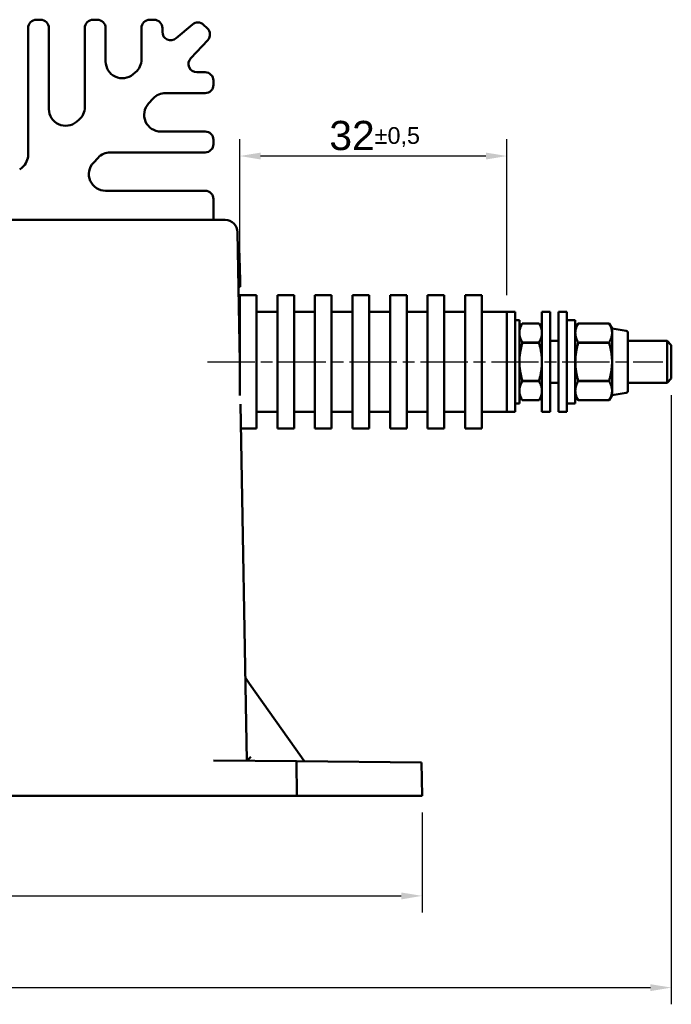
# Model space of a CAD drawing. Header units: millimetres. Extents: x 21 to 365, y 37 to 289.
# Tile 13 of 14: x 125 to 203, y 156 to 274. Entities that reach past the tile are written whole.
import ezdxf

# ---------------------------------------------------------------- set-up
doc = ezdxf.new("R2010")
doc.units = ezdxf.units.MM
doc.linetypes.add('CHAIN', pattern=[0.3543, 0.2362, -0.0295, 0.0591, -0.0295])
doc.linetypes.add('LONG_DASH_DOTTED', pattern=[0.3001, 0.2362, -0.0295, 0.0049, -0.0295])
for name, color, linetype, lineweight in [('Arêtes visibles(GABARIT)', 7, 'Continuous', 50), ('Cotes(GABARIT)', 7, 'Continuous', 25), ('Ligne de centre(GABARIT)', 7, 'LONG_DASH_DOTTED', 25)]:
    doc.layers.add(name, color=color, linetype=linetype, lineweight=lineweight)
doc.styles.add('Courant-BSI', font='arial.ttf')
doc.dimstyles.new('MS-Relais', dxfattribs={"dimtxt": 3.5, "dimasz": 2.5, "dimexe": 2, "dimexo": 2, "dimgap": 0.3, "dimtad": 1, "dimtoh": 1, "dimrnd": 1e-08, "dimtxsty": 'Courant-BSI', "dimcen": 0.09, "dimdle": 6, "dimclrd": 7, "dimclre": 7, "dimclrt": 7, "dimazin": 2, "dimtfac": 0.571429, "dimtmove": 0, "dimatfit": 3, "dimfxl": 1, "dimtolj": 1, "dimlwd": 25, "dimlwe": 25, "dimarcsym": 0})

# ---------------------------------------------------------------- blocks, each defined once
blk = doc.blocks.new('*D14')
at = {"layer": 'Cotes(GABARIT)', "color": 7, "linetype": 'Continuous', "lineweight": 25}
for p, q in [((151.06, 242.55), (151.06, 259.21)), ((183.06, 240.55), (183.06, 259.21)), ((180.56, 257.21), (153.56, 257.21))]:
    blk.add_line(p, q, dxfattribs=at)
at = {"layer": 'Cotes(GABARIT)', "color": 7, "linetype": 'Continuous'}
for points in [[(153.56, 257.62), (153.56, 256.79), (151.06, 257.21)], [(180.56, 257.62), (180.56, 256.79), (183.06, 257.21)]]:
    blk.add_solid(points, dxfattribs=at)
at = {"layer": 'Defpoints', "color": 0, "linetype": 'Continuous'}
for p in [(151.06, 257.21), (151.06, 240.55), (183.06, 238.55)]:
    blk.add_point(p, dxfattribs=at)
at = {"layer": 'Cotes(GABARIT)', "color": 7, "linetype": 'Continuous', "lineweight": 25, "insert": (161.79, 261.42), "char_height": 3.5, "attachment_point": 1, "style": 'Courant-BSI'}
blk.add_mtext('\\A1;32{\\H2.000000;±0,5}', dxfattribs=at)
blk = doc.blocks.new('*D21')
at = {"layer": 'Cotes(GABARIT)', "color": 7, "linetype": 'Continuous', "lineweight": 25}
for p, q in [((34.9, 178.55), (34.9, 166.55)), ((172.9, 178.55), (172.9, 166.55)), ((37.4, 168.55), (170.4, 168.55))]:
    blk.add_line(p, q, dxfattribs=at)
at = {"layer": 'Cotes(GABARIT)', "color": 7, "linetype": 'Continuous'}
for points in [[(37.4, 168.96), (37.4, 168.13), (34.9, 168.55)], [(170.4, 168.96), (170.4, 168.13), (172.9, 168.55)]]:
    blk.add_solid(points, dxfattribs=at)
at = {"layer": 'Defpoints', "color": 0, "linetype": 'Continuous'}
for p in [(34.9, 180.55), (172.9, 180.55), (172.9, 168.55)]:
    blk.add_point(p, dxfattribs=at)
at = {"layer": 'Cotes(GABARIT)', "color": 7, "linetype": 'Continuous', "lineweight": 25, "insert": (97.44, 172.76), "char_height": 3.5, "attachment_point": 1, "style": 'Courant-BSI'}
blk.add_mtext('\\A1;138{\\H2.000000;±0,5}', dxfattribs=at)
blk = doc.blocks.new('*D25')
at = {"layer": 'Cotes(GABARIT)', "color": 7, "linetype": 'Continuous', "lineweight": 25}
for p, q in [((202.76, 228.55), (202.76, 155.56)), ((34.9, 178.55), (34.9, 155.56)), ((37.4, 157.56), (200.26, 157.56))]:
    blk.add_line(p, q, dxfattribs=at)
at = {"layer": 'Cotes(GABARIT)', "color": 7, "linetype": 'Continuous'}
for points in [[(37.4, 157.97), (37.4, 157.14), (34.9, 157.56)], [(200.26, 157.97), (200.26, 157.14), (202.76, 157.56)]]:
    blk.add_solid(points, dxfattribs=at)
at = {"layer": 'Defpoints', "color": 0, "linetype": 'Continuous'}
for p in [(202.76, 230.55), (34.9, 180.55), (202.76, 157.56)]:
    blk.add_point(p, dxfattribs=at)
at = {"layer": 'Cotes(GABARIT)', "color": 7, "linetype": 'Continuous', "lineweight": 25, "insert": (111.73, 161.43), "char_height": 3.5, "attachment_point": 1, "style": 'Courant-BSI'}
blk.add_mtext('\\A1;168{\\H2.000000;±1}', dxfattribs=at)

msp = doc.modelspace()

# ---------------------------------------------------------------- linework, layer by layer
at = {"layer": 'Arêtes visibles(GABARIT)'}
for p, q in [((127.195, 273.547), (126.695, 273.547)), ((133.988, 273.547), (133.488, 273.547)), ((140.78, 273.547), (140.28, 273.547)), ((145.396, 272.978), (143.423, 271.323)), ((147.17, 272.524), (146.72, 272.943)), ((125.695, 272.547), (125.695, 257.379)), ((128.195, 262.834), (128.195, 272.547)), ((132.488, 272.547), (132.488, 263.079)), ((134.988, 268.534), (134.988, 272.547)), ((139.28, 272.547), (139.28, 268.779)), ((141.78, 272.089), (141.78, 272.547)), ((145.182, 268.925), (147.22, 271.11)), ((138.566, 267.247), (138.273, 267.001)), ((146.902, 267.243), (145.914, 267.243)), ((147.902, 265.743), (147.902, 266.243)), ((142.152, 264.743), (146.902, 264.743)), ((140.131, 263.509), (140.689, 264.107)), ((131.773, 261.547), (131.48, 261.302)), ((146.902, 260.145), (141.594, 260.145)), ((147.902, 258.645), (147.902, 259.145)), ((135.533, 257.645), (146.902, 257.645)), ((133.512, 256.411), (134.07, 257.009)), ((124.98, 255.847), (124.687, 255.602)), ((146.902, 253.047), (134.975, 253.047)), ((147.902, 249.546), (147.902, 252.047)), ((61.01, 249.546), (146.793, 249.546)), ((146.802, 249.546), (146.793, 249.546)), ((151.064, 232.547), (150.793, 248.073)), ((150.837, 245.546), (151.037, 245.549)), ((151.077, 243.245), (151.037, 245.549)), ((150.877, 243.241), (151.077, 243.245)), ((151.086, 242.751), (151.077, 243.245)), ((150.886, 242.747), (151.086, 242.751)), ((151.107, 241.55), (151.086, 242.751)), ((150.907, 241.546), (151.107, 241.55)), ((151.064, 228.516), (151.064, 240.547)), ((151.064, 240.547), (153.064, 240.547)), ((153.064, 224.547), (153.064, 240.547)), ((155.564, 224.547), (155.564, 240.547)), ((155.564, 240.547), (157.564, 240.547)), ((157.564, 224.547), (157.564, 240.547)), ((160.064, 224.547), (160.064, 240.547)), ((160.064, 240.547), (162.064, 240.547)), ((162.064, 224.547), (162.064, 240.547)), ((164.564, 224.547), (164.564, 240.547)), ((164.564, 240.547), (166.564, 240.547)), ((166.564, 224.547), (166.564, 240.547)), ((169.064, 224.547), (169.064, 240.547)), ((169.064, 240.547), (171.064, 240.547)), ((171.064, 224.547), (171.064, 240.547)), ((173.564, 224.547), (173.564, 240.547)), ((173.564, 240.547), (175.564, 240.547)), ((175.564, 224.547), (175.564, 240.547)), ((178.064, 224.547), (178.064, 240.547)), ((178.064, 240.547), (180.064, 240.547)), ((180.064, 224.547), (180.064, 240.547)), ((153.064, 238.547), (155.564, 238.547)), ((157.564, 238.547), (160.064, 238.547)), ((162.064, 238.547), (164.564, 238.547)), ((166.564, 238.547), (169.064, 238.547)), ((171.064, 238.547), (173.564, 238.547)), ((175.564, 238.547), (178.064, 238.547)), ((180.064, 238.547), (183.064, 238.547)), ((183.064, 226.547), (183.064, 238.547)), ((183.064, 226.547), (183.064, 238.547)), ((184.064, 238.547), (183.064, 238.547)), ((184.064, 226.547), (184.064, 238.547)), ((187.264, 226.547), (187.264, 238.547)), ((188.264, 238.547), (187.264, 238.547)), ((188.264, 226.547), (188.264, 238.547)), ((189.264, 226.547), (189.264, 238.547)), ((190.264, 238.547), (189.264, 238.547)), ((190.264, 226.547), (190.264, 238.547)), ((184.564, 237.547), (184.064, 237.547)), ((184.564, 227.547), (184.564, 237.547)), ((191.264, 237.547), (190.264, 237.547)), ((191.264, 227.547), (191.264, 237.547)), ((151.064, 236.533), (150.994, 236.534)), ((184.564, 236.547), (184.91, 237.147)), ((184.91, 237.147), (184.91, 237.146)), ((186.917, 237.147), (184.91, 237.147)), ((186.917, 237.146), (184.91, 237.146)), ((186.917, 237.146), (186.917, 237.147)), ((187.264, 236.547), (186.917, 237.147)), ((191.264, 236.547), (191.61, 237.147)), ((191.61, 237.147), (191.61, 237.146)), ((195.317, 237.147), (191.61, 237.147)), ((195.317, 237.146), (191.61, 237.146)), ((195.317, 237.146), (195.317, 237.147)), ((195.664, 236.547), (195.317, 237.147)), ((195.664, 236.547), (195.664, 236.011)), ((197.357, 236.248), (195.664, 236.547)), ((195.664, 236.011), (195.664, 232.547)), ((197.564, 236.002), (197.564, 229.091)), ((184.91, 234.875), (186.917, 234.875)), ((184.91, 234.875), (184.91, 234.818)), ((186.917, 234.818), (184.91, 234.818)), ((186.917, 234.818), (186.917, 234.875)), ((188.264, 235.047), (189.264, 235.047)), ((191.61, 234.875), (195.317, 234.875)), ((191.61, 234.875), (191.61, 234.818)), ((195.317, 234.818), (191.61, 234.818)), ((195.317, 234.818), (195.317, 234.875)), ((197.564, 235.047), (202.264, 235.047)), ((202.264, 230.047), (202.264, 235.047)), ((202.764, 234.547), (202.264, 235.047)), ((202.764, 234.547), (202.764, 230.547)), ((195.664, 232.547), (195.664, 229.083)), ((184.91, 230.275), (186.917, 230.275)), ((184.91, 230.275), (184.91, 230.218)), ((186.917, 230.218), (184.91, 230.218)), ((186.917, 230.218), (186.917, 230.275)), ((191.61, 230.275), (195.317, 230.275)), ((191.61, 230.275), (191.61, 230.218)), ((195.317, 230.218), (191.61, 230.218)), ((195.317, 230.218), (195.317, 230.275)), ((202.764, 230.547), (202.264, 230.047)), ((188.264, 230.047), (189.264, 230.047)), ((195.664, 229.083), (195.664, 228.547)), ((197.564, 230.047), (202.264, 230.047)), ((184.564, 228.547), (184.91, 227.947)), ((184.91, 227.947), (186.917, 227.947)), ((184.91, 227.947), (184.91, 227.947)), ((186.917, 227.947), (184.91, 227.947)), ((187.264, 228.547), (186.917, 227.947)), ((186.917, 227.947), (186.917, 227.947)), ((191.264, 228.547), (191.61, 227.947)), ((191.61, 227.947), (195.317, 227.947)), ((191.61, 227.947), (191.61, 227.947)), ((195.317, 227.947), (191.61, 227.947)), ((195.664, 228.547), (195.317, 227.947)), ((195.317, 227.947), (195.317, 227.947)), ((197.357, 228.845), (195.664, 228.547)), ((151.899, 184.729), (151.152, 227.468)), ((153.064, 226.547), (155.564, 226.547)), ((157.564, 226.547), (160.064, 226.547)), ((162.064, 226.547), (164.564, 226.547)), ((166.564, 226.547), (169.064, 226.547)), ((171.064, 226.547), (173.564, 226.547)), ((175.564, 226.547), (178.064, 226.547)), ((180.064, 226.547), (183.064, 226.547)), ((184.064, 226.547), (183.064, 226.547)), ((184.564, 227.547), (184.064, 227.547)), ((188.264, 226.547), (187.264, 226.547)), ((190.264, 226.547), (189.264, 226.547)), ((191.264, 227.547), (190.264, 227.547)), ((151.203, 224.547), (153.064, 224.547)), ((155.564, 224.547), (157.564, 224.547)), ((160.064, 224.547), (162.064, 224.547)), ((164.564, 224.547), (166.564, 224.547)), ((169.064, 224.547), (171.064, 224.547)), ((173.564, 224.547), (175.564, 224.547)), ((178.064, 224.547), (180.064, 224.547)), ((151.815, 194.547), (151.727, 194.547)), ((152.233, 193.956), (151.815, 194.547)), ((152.233, 193.956), (158.459, 185.172)), ((147.899, 184.764), (157.872, 184.677)), ((157.902, 180.547), (157.872, 184.677)), ((172.832, 184.547), (157.872, 184.677)), ((158.815, 184.669), (158.459, 185.172)), ((172.902, 180.547), (172.832, 184.547)), ((49.902, 180.547), (157.902, 180.547)), ((157.902, 180.547), (172.902, 180.547))]:
    msp.add_line(p, q, dxfattribs=at)
at = {"layer": 'Arêtes visibles(GABARIT)', "flags": 128}
for points in [[(146.802, 249.546), (147.043, 249.546), (147.284, 249.546), (147.52, 249.546), (147.749, 249.546), (147.968, 249.546), (148.177, 249.546), (148.373, 249.546), (148.554, 249.546), (148.719, 249.546), (148.866, 249.546), (148.993, 249.546), (149.1, 249.546), (149.186, 249.546), (149.249, 249.546), (149.289, 249.546), (149.305, 249.546)], [(184.91, 237.146), (184.881, 237.094), (184.853, 237.043), (184.827, 236.992), (184.802, 236.942), (184.778, 236.893), (184.756, 236.843), (184.735, 236.795), (184.715, 236.747), (184.697, 236.699), (184.68, 236.652), (184.664, 236.605), (184.649, 236.558), (184.635, 236.512), (184.623, 236.466), (184.612, 236.42), (184.602, 236.374), (184.593, 236.329), (184.585, 236.283), (184.579, 236.238), (184.573, 236.193), (184.569, 236.147), (184.566, 236.102), (184.564, 236.056), (184.564, 236.011)], [(184.564, 236.011), (184.564, 235.965), (184.566, 235.92), (184.569, 235.874), (184.573, 235.829), (184.579, 235.784), (184.585, 235.738), (184.593, 235.693), (184.602, 235.647), (184.612, 235.601), (184.623, 235.555), (184.635, 235.509), (184.649, 235.463), (184.664, 235.416), (184.68, 235.369), (184.697, 235.322), (184.715, 235.275), (184.735, 235.226), (184.756, 235.178), (184.778, 235.129), (184.802, 235.079), (184.827, 235.029), (184.853, 234.978), (184.881, 234.927), (184.91, 234.875)], [(187.264, 236.011), (187.263, 236.056), (187.261, 236.102), (187.258, 236.147), (187.254, 236.193), (187.249, 236.238), (187.242, 236.283), (187.235, 236.329), (187.226, 236.374), (187.216, 236.42), (187.205, 236.466), (187.192, 236.512), (187.179, 236.558), (187.164, 236.605), (187.148, 236.652), (187.131, 236.699), (187.112, 236.747), (187.093, 236.795), (187.072, 236.843), (187.049, 236.893), (187.026, 236.942), (187.001, 236.992), (186.974, 237.043), (186.947, 237.094), (186.917, 237.146)], [(186.917, 234.875), (186.947, 234.927), (186.974, 234.978), (187.001, 235.029), (187.026, 235.079), (187.049, 235.129), (187.072, 235.178), (187.093, 235.226), (187.112, 235.275), (187.131, 235.322), (187.148, 235.369), (187.164, 235.416), (187.179, 235.463), (187.192, 235.509), (187.205, 235.555), (187.216, 235.601), (187.226, 235.647), (187.235, 235.693), (187.242, 235.738), (187.249, 235.784), (187.254, 235.829), (187.258, 235.874), (187.261, 235.92), (187.263, 235.965), (187.264, 236.011)], [(191.61, 237.146), (191.581, 237.094), (191.553, 237.043), (191.527, 236.992), (191.502, 236.942), (191.478, 236.893), (191.456, 236.843), (191.435, 236.795), (191.415, 236.747), (191.397, 236.699), (191.38, 236.652), (191.364, 236.605), (191.349, 236.558), (191.335, 236.512), (191.323, 236.466), (191.312, 236.42), (191.302, 236.374), (191.293, 236.329), (191.285, 236.283), (191.279, 236.238), (191.273, 236.193), (191.269, 236.147), (191.266, 236.102), (191.264, 236.056), (191.264, 236.011)], [(191.264, 236.011), (191.264, 235.965), (191.266, 235.92), (191.269, 235.874), (191.273, 235.829), (191.279, 235.784), (191.285, 235.738), (191.293, 235.693), (191.302, 235.647), (191.312, 235.601), (191.323, 235.555), (191.335, 235.509), (191.349, 235.463), (191.364, 235.416), (191.38, 235.369), (191.397, 235.322), (191.415, 235.275), (191.435, 235.226), (191.456, 235.178), (191.478, 235.129), (191.502, 235.079), (191.527, 235.029), (191.553, 234.978), (191.581, 234.927), (191.61, 234.875)], [(195.664, 236.011), (195.663, 236.056), (195.661, 236.102), (195.658, 236.147), (195.654, 236.193), (195.649, 236.238), (195.642, 236.283), (195.635, 236.329), (195.626, 236.374), (195.616, 236.42), (195.605, 236.466), (195.592, 236.512), (195.579, 236.558), (195.564, 236.605), (195.548, 236.652), (195.531, 236.699), (195.512, 236.747), (195.493, 236.795), (195.472, 236.843), (195.449, 236.893), (195.426, 236.942), (195.401, 236.992), (195.374, 237.043), (195.347, 237.094), (195.317, 237.146)], [(195.317, 234.875), (195.347, 234.927), (195.374, 234.978), (195.401, 235.029), (195.426, 235.079), (195.449, 235.129), (195.472, 235.178), (195.493, 235.226), (195.512, 235.275), (195.531, 235.322), (195.548, 235.369), (195.564, 235.416), (195.579, 235.463), (195.592, 235.509), (195.605, 235.555), (195.616, 235.601), (195.626, 235.647), (195.635, 235.693), (195.642, 235.738), (195.649, 235.784), (195.654, 235.829), (195.658, 235.874), (195.661, 235.92), (195.663, 235.965), (195.664, 236.011)], [(184.91, 234.818), (184.881, 234.714), (184.853, 234.611), (184.827, 234.51), (184.802, 234.409), (184.778, 234.31), (184.756, 234.212), (184.735, 234.115), (184.715, 234.019), (184.697, 233.924), (184.68, 233.829), (184.664, 233.735), (184.649, 233.642), (184.635, 233.549), (184.623, 233.457), (184.612, 233.365), (184.602, 233.274), (184.593, 233.183), (184.585, 233.092), (184.579, 233.001), (184.573, 232.91), (184.569, 232.82), (184.566, 232.729), (184.564, 232.638), (184.564, 232.547)], [(187.264, 232.547), (187.263, 232.638), (187.261, 232.729), (187.258, 232.82), (187.254, 232.91), (187.249, 233.001), (187.242, 233.092), (187.235, 233.183), (187.226, 233.274), (187.216, 233.365), (187.205, 233.457), (187.192, 233.549), (187.179, 233.642), (187.164, 233.735), (187.148, 233.829), (187.131, 233.924), (187.112, 234.019), (187.093, 234.115), (187.072, 234.212), (187.049, 234.31), (187.026, 234.409), (187.001, 234.51), (186.974, 234.611), (186.947, 234.714), (186.917, 234.818)], [(191.61, 234.818), (191.581, 234.714), (191.553, 234.611), (191.527, 234.51), (191.502, 234.409), (191.478, 234.31), (191.456, 234.212), (191.435, 234.115), (191.415, 234.019), (191.397, 233.924), (191.38, 233.829), (191.364, 233.735), (191.349, 233.642), (191.335, 233.549), (191.323, 233.457), (191.312, 233.365), (191.302, 233.274), (191.293, 233.183), (191.285, 233.092), (191.279, 233.001), (191.273, 232.91), (191.269, 232.82), (191.266, 232.729), (191.264, 232.638), (191.264, 232.547)], [(195.664, 232.547), (195.663, 232.638), (195.661, 232.729), (195.658, 232.82), (195.654, 232.91), (195.649, 233.001), (195.642, 233.092), (195.635, 233.183), (195.626, 233.274), (195.616, 233.365), (195.605, 233.457), (195.592, 233.549), (195.579, 233.642), (195.564, 233.735), (195.548, 233.829), (195.531, 233.924), (195.512, 234.019), (195.493, 234.115), (195.472, 234.212), (195.449, 234.31), (195.426, 234.409), (195.401, 234.51), (195.374, 234.611), (195.347, 234.714), (195.317, 234.818)], [(184.564, 232.547), (184.564, 232.455), (184.566, 232.365), (184.569, 232.274), (184.573, 232.183), (184.579, 232.092), (184.585, 232.001), (184.593, 231.91), (184.602, 231.819), (184.612, 231.728), (184.623, 231.636), (184.635, 231.544), (184.649, 231.451), (184.664, 231.358), (184.68, 231.264), (184.697, 231.17), (184.715, 231.074), (184.735, 230.978), (184.756, 230.881), (184.778, 230.783), (184.802, 230.684), (184.827, 230.584), (184.853, 230.482), (184.881, 230.379), (184.91, 230.275)], [(186.917, 230.275), (186.947, 230.379), (186.974, 230.482), (187.001, 230.584), (187.026, 230.684), (187.049, 230.783), (187.072, 230.881), (187.093, 230.978), (187.112, 231.074), (187.131, 231.17), (187.148, 231.264), (187.164, 231.358), (187.179, 231.451), (187.192, 231.544), (187.205, 231.636), (187.216, 231.728), (187.226, 231.819), (187.235, 231.91), (187.242, 232.001), (187.249, 232.092), (187.254, 232.183), (187.258, 232.274), (187.261, 232.365), (187.263, 232.455), (187.264, 232.547)], [(191.264, 232.547), (191.264, 232.455), (191.266, 232.365), (191.269, 232.274), (191.273, 232.183), (191.279, 232.092), (191.285, 232.001), (191.293, 231.91), (191.302, 231.819), (191.312, 231.728), (191.323, 231.636), (191.335, 231.544), (191.349, 231.451), (191.364, 231.358), (191.38, 231.264), (191.397, 231.17), (191.415, 231.074), (191.435, 230.978), (191.456, 230.881), (191.478, 230.783), (191.502, 230.684), (191.527, 230.584), (191.553, 230.482), (191.581, 230.379), (191.61, 230.275)], [(195.317, 230.275), (195.347, 230.379), (195.374, 230.482), (195.401, 230.584), (195.426, 230.684), (195.449, 230.783), (195.472, 230.881), (195.493, 230.978), (195.512, 231.074), (195.531, 231.17), (195.548, 231.264), (195.564, 231.358), (195.579, 231.451), (195.592, 231.544), (195.605, 231.636), (195.616, 231.728), (195.626, 231.819), (195.635, 231.91), (195.642, 232.001), (195.649, 232.092), (195.654, 232.183), (195.658, 232.274), (195.661, 232.365), (195.663, 232.455), (195.664, 232.547)], [(184.91, 230.218), (184.881, 230.166), (184.853, 230.115), (184.827, 230.064), (184.802, 230.014), (184.778, 229.964), (184.756, 229.915), (184.735, 229.867), (184.715, 229.819), (184.697, 229.771), (184.68, 229.724), (184.664, 229.677), (184.649, 229.63), (184.635, 229.584), (184.623, 229.538), (184.612, 229.492), (184.602, 229.446), (184.593, 229.401), (184.585, 229.355), (184.579, 229.31), (184.573, 229.264), (184.569, 229.219), (184.566, 229.174), (184.564, 229.128), (184.564, 229.083)], [(187.264, 229.083), (187.263, 229.128), (187.261, 229.174), (187.258, 229.219), (187.254, 229.264), (187.249, 229.31), (187.242, 229.355), (187.235, 229.401), (187.226, 229.446), (187.216, 229.492), (187.205, 229.538), (187.192, 229.584), (187.179, 229.63), (187.164, 229.677), (187.148, 229.724), (187.131, 229.771), (187.112, 229.819), (187.093, 229.867), (187.072, 229.915), (187.049, 229.964), (187.026, 230.014), (187.001, 230.064), (186.974, 230.115), (186.947, 230.166), (186.917, 230.218)], [(191.61, 230.218), (191.581, 230.166), (191.553, 230.115), (191.527, 230.064), (191.502, 230.014), (191.478, 229.964), (191.456, 229.915), (191.435, 229.867), (191.415, 229.819), (191.397, 229.771), (191.38, 229.724), (191.364, 229.677), (191.349, 229.63), (191.335, 229.584), (191.323, 229.538), (191.312, 229.492), (191.302, 229.446), (191.293, 229.401), (191.285, 229.355), (191.279, 229.31), (191.273, 229.264), (191.269, 229.219), (191.266, 229.174), (191.264, 229.128), (191.264, 229.083)], [(195.664, 229.083), (195.663, 229.128), (195.661, 229.174), (195.658, 229.219), (195.654, 229.264), (195.649, 229.31), (195.642, 229.355), (195.635, 229.401), (195.626, 229.446), (195.616, 229.492), (195.605, 229.538), (195.592, 229.584), (195.579, 229.63), (195.564, 229.677), (195.548, 229.724), (195.531, 229.771), (195.512, 229.819), (195.493, 229.867), (195.472, 229.915), (195.449, 229.964), (195.426, 230.014), (195.401, 230.064), (195.374, 230.115), (195.347, 230.166), (195.317, 230.218)], [(184.564, 229.083), (184.564, 229.037), (184.566, 228.991), (184.569, 228.946), (184.573, 228.901), (184.579, 228.855), (184.585, 228.81), (184.593, 228.764), (184.602, 228.719), (184.612, 228.673), (184.623, 228.627), (184.635, 228.581), (184.649, 228.535), (184.664, 228.488), (184.68, 228.441), (184.697, 228.394), (184.715, 228.346), (184.735, 228.298), (184.756, 228.25), (184.778, 228.201), (184.802, 228.151), (184.827, 228.101), (184.853, 228.05), (184.881, 227.999), (184.91, 227.947)], [(186.917, 227.947), (186.947, 227.999), (186.974, 228.05), (187.001, 228.101), (187.026, 228.151), (187.049, 228.201), (187.072, 228.25), (187.093, 228.298), (187.112, 228.346), (187.131, 228.394), (187.148, 228.441), (187.164, 228.488), (187.179, 228.535), (187.192, 228.581), (187.205, 228.627), (187.216, 228.673), (187.226, 228.719), (187.235, 228.764), (187.242, 228.81), (187.249, 228.855), (187.254, 228.901), (187.258, 228.946), (187.261, 228.991), (187.263, 229.037), (187.264, 229.083)], [(191.264, 229.083), (191.264, 229.037), (191.266, 228.991), (191.269, 228.946), (191.273, 228.901), (191.279, 228.855), (191.285, 228.81), (191.293, 228.764), (191.302, 228.719), (191.312, 228.673), (191.323, 228.627), (191.335, 228.581), (191.349, 228.535), (191.364, 228.488), (191.38, 228.441), (191.397, 228.394), (191.415, 228.346), (191.435, 228.298), (191.456, 228.25), (191.478, 228.201), (191.502, 228.151), (191.527, 228.101), (191.553, 228.05), (191.581, 227.999), (191.61, 227.947)], [(195.317, 227.947), (195.347, 227.999), (195.374, 228.05), (195.401, 228.101), (195.426, 228.151), (195.449, 228.201), (195.472, 228.25), (195.493, 228.298), (195.512, 228.346), (195.531, 228.394), (195.548, 228.441), (195.564, 228.488), (195.579, 228.535), (195.592, 228.581), (195.605, 228.627), (195.616, 228.673), (195.626, 228.719), (195.635, 228.764), (195.642, 228.81), (195.649, 228.855), (195.654, 228.901), (195.658, 228.946), (195.661, 228.991), (195.663, 229.037), (195.664, 229.083)]]:
    msp.add_lwpolyline(points, dxfattribs=at)
at = {"layer": 'Arêtes visibles(GABARIT)'}
for centre, radius, start, end in [((126.695, 272.547), 1, 90, 180), ((127.195, 272.547), 1, 0, 90), ((133.488, 272.547), 1, 90, 180), ((133.988, 272.547), 1, 0, 90), ((140.28, 272.547), 1, 90, 180), ((140.78, 272.547), 1, 0, 90), ((146.038, 272.212), 1, 47, 130), ((142.78, 272.089), 1, 180, 310), ((146.488, 271.792), 1, 317, 47), ((136.988, 268.534), 2, 180, 310), ((137.28, 268.779), 2, 310, 0), ((145.914, 268.243), 1, 137, 270), ((146.902, 266.243), 1, 0, 90), ((146.902, 265.743), 1, 270, 0), ((142.152, 262.743), 2, 90, 137), ((141.594, 262.145), 2, 137, 270), ((130.195, 262.834), 2, 180, 310), ((130.488, 263.079), 2, 310, 0), ((146.902, 259.145), 1, 0, 90), ((146.902, 258.645), 1, 270, 0), ((123.695, 257.379), 2, 310, 0), ((135.533, 255.645), 2, 90, 137), ((134.975, 255.047), 2, 137, 270), ((146.902, 252.047), 1, 0, 90), ((149.293, 248.047), 1.5, 1, 89.25324), ((197.314, 236.002), 0.25, 0, 80), ((197.314, 229.091), 0.25, 280, 0)]:
    msp.add_arc(centre, radius, start, end, dxfattribs=at)
msp.add_ellipse((152.39, 185.225), major_axis=(0.491, 0.496), ratio=0.0043625, start_param=1.5752745, end_param=3.1373429, dxfattribs=at)
at = {"layer": 'Ligne de centre(GABARIT)', "linetype": 'CHAIN', "ltscale": 23.990969}
msp.add_line((147.201, 232.547), (201.765, 232.547), dxfattribs=at)

# ---------------------------------------------------------------- dimensions: what is measured, and where the dimension line sits
at = {"layer": 'Cotes(GABARIT)', "color": 7, "linetype": 'Continuous', "lineweight": 25}
for base, p1, p2, override, picture, middle in [((151.064, 257.206), (183.064, 238.547), (151.064, 240.547), {"dimgap": 0.3, "dimtoh": 0, "dimdec": 2, "dimtol": 1, "dimlim": 0, "dimtp": 0.5, "dimtm": 0.5, "dimtdec": 2, "dimtofl": 0, "dimatfit": 1}, '*D14', (167.064, 257.206)), ((202.764, 157.558), (34.902, 180.547), (202.764, 230.547), {"dimgap": 0.3, "dimtoh": 0, "dimdec": 0, "dimtol": 1, "dimlim": 0, "dimtp": 1, "dimtm": 1, "dimtdec": 2, "dimtofl": 0, "dimatfit": 1}, '*D25', (116.833, 157.558)), ((172.902, 168.547), (34.902, 180.547), (172.902, 180.547), {"dimgap": 0.3, "dimtoh": 0, "dimdec": 2, "dimtol": 1, "dimlim": 0, "dimtp": 0.5, "dimtm": 0.5, "dimtdec": 2, "dimtofl": 0, "dimatfit": 1}, '*D21', (103.902, 168.547))]:
    dim = msp.add_linear_dim(base=base, p1=p1, p2=p2, angle=180, dimstyle='MS-Relais', override=override, dxfattribs=at)
    dim.commit()
    dim.dimension.update_dxf_attribs({"geometry": picture, "text_midpoint": middle, "dimtype": 160})

doc.saveas('drawing.dxf')
